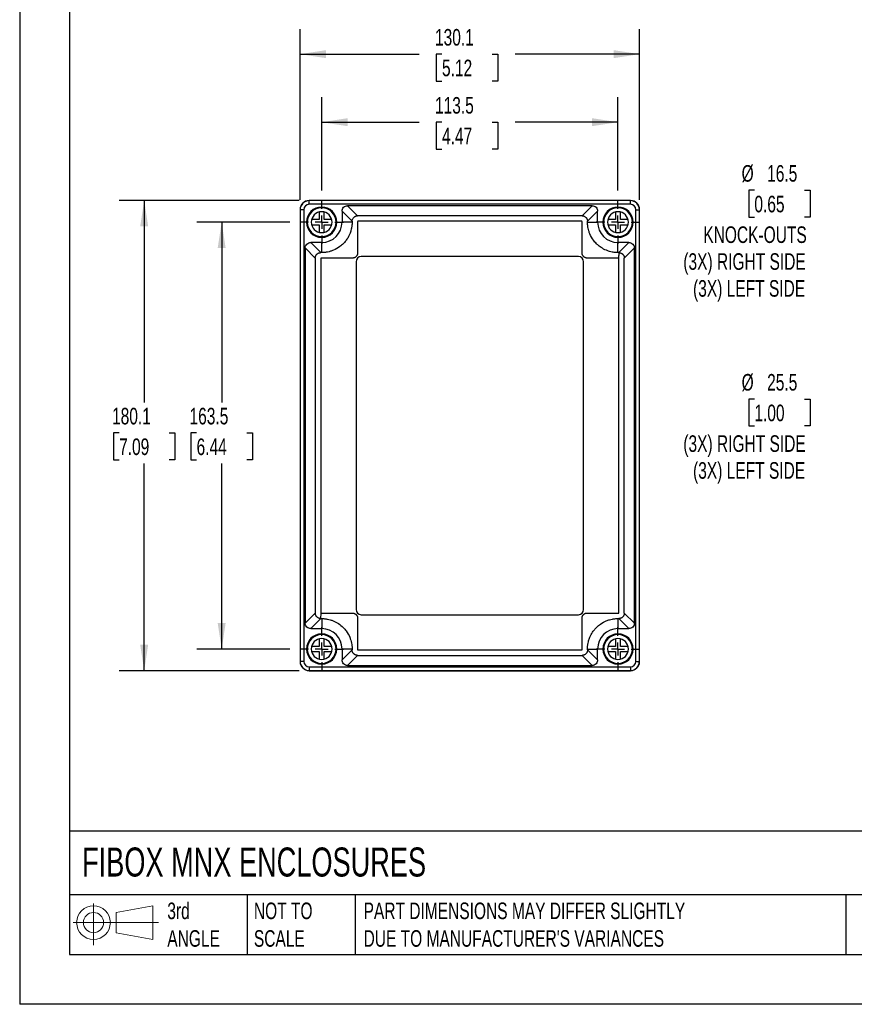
# Model space of a CAD drawing. Header units: millimetres. Extents: x 0 to 838, y 0 to 648.
# Tile 1 of 5: x 0 to 320, y 0 to 377. Entities that reach past the tile are written whole.
import ezdxf

# ---------------------------------------------------------------- set-up
doc = ezdxf.new("R2010")
doc.units = ezdxf.units.MM
doc.header["$LTSCALE"] = 3
doc.linetypes.add('CENTERX2', pattern=[20.32, 12.7, -2.54, 2.54, -2.54])
doc.layers.add('CENTER', color=40, linetype='CENTERX2')
doc.layers.add('DIMENSIONS', color=140, linetype='Continuous', lineweight=25)
doc.layers.add('TEXT', color=140, linetype='Continuous', lineweight=25)
doc.styles.add('SLDTEXTSTYLE0', font='TXT', dxfattribs={"width": 0.7})
doc.dimstyles.new('SLDDIMSTYLE0', dxfattribs={"dimtxt": 6.474023, "dimasz": 9.906, "dimexe": 0, "dimexo": 0.0625, "dimgap": 1.618506, "dimtad": 0, "dimtih": 1, "dimtoh": 1, "dimdec": 1, "dimrnd": 1e-09, "dimzin": 12, "dimdsep": 46, "dimtxsty": 'SLDTEXTSTYLE0', "dimsah": 1, "dimcen": 0.09, "dimadec": 0, "dimazin": 3, "dimtfac": 1, "dimtdec": 1, "dimtofl": 0, "dimtmove": 0, "dimatfit": 3, "dimfxl": 0, "dimfrac": 2, "dimtolj": 1, "dimtzin": 12, "dimarcsym": 0})
doc.dimstyles.new('SLDDIMSTYLE1', dxfattribs={"dimtxt": 6.474023, "dimasz": 9.906, "dimexe": 0, "dimexo": 0.0625, "dimgap": 1.618506, "dimtad": 0, "dimtih": 1, "dimtoh": 1, "dimdec": 1, "dimrnd": 1e-09, "dimzin": 12, "dimdsep": 46, "dimtxsty": 'SLDTEXTSTYLE0', "dimsah": 1, "dimcen": 0, "dimadec": 0, "dimazin": 3, "dimtfac": 1, "dimtdec": 1, "dimtofl": 0, "dimtmove": 0, "dimatfit": 3, "dimfxl": 0, "dimfrac": 2, "dimtolj": 1, "dimtzin": 12, "dimarcsym": 0})

# ---------------------------------------------------------------- blocks, each defined once
blk = doc.blocks.new('Block11')
at = {"color": 7, "linetype": 'Continuous', "lineweight": 18}
for p, q in [((7.77, 15.93), (7.77, 0)), ((16.44, 12.5), (30.53, 15.1)), ((30.53, 15.1), (30.53, 2.19)), ((16.44, 4.79), (16.44, 12.5)), ((0, 8.65), (32.62, 8.65)), ((16.44, 4.79), (30.53, 2.19))]:
    blk.add_line(p, q, dxfattribs=at)
for radius in [6.45, 3.86]:
    blk.add_circle((7.77, 8.65), radius, dxfattribs=at)
blk = doc.blocks.new('Block12')
at = {"color": 7, "linetype": 'Continuous'}
blk.add_blockref('Block11', (0, 0), dxfattribs=at)
blk = doc.blocks.new('_D')
at = {"layer": 'DIMENSIONS'}
for p, q in [((115.68, 311.76), (115.68, 347.44)), ((229.18, 311.76), (229.18, 347.44)), ((115.68, 337.91), (153, 337.91)), ((161.77, 337.91), (159.59, 337.91)), ((159.59, 337.91), (159.59, 327.62)), ((181.01, 337.91), (183.18, 337.91)), ((183.18, 337.91), (183.18, 327.62)), ((229.18, 337.91), (189.78, 337.91)), ((159.59, 327.62), (161.77, 327.62)), ((183.18, 327.62), (181.01, 327.62))]:
    blk.add_line(p, q, dxfattribs=at)
for points in [[(115.68, 337.91), (125.58, 336.39), (125.58, 339.44)], [(229.18, 337.91), (219.27, 339.44), (219.27, 336.39)]]:
    blk.add_solid(points, dxfattribs=at)
at = {"layer": 'DIMENSIONS', "char_height": 6.35, "attachment_point": 1, "style": 'SLDTEXTSTYLE0'}
for s, insert in [('113.5', (159.08, 347.55)), ('4.47', (161.77, 335.81))]:
    blk.add_mtext(s, dxfattribs=dict(at, insert=insert))
blk = doc.blocks.new('_D_1')
at = {"layer": 'DIMENSIONS'}
for p, q in [((107.38, 308.22), (107.38, 373.5)), ((237.48, 308.22), (237.48, 373.5)), ((107.38, 363.98), (153, 363.98)), ((161.77, 363.98), (159.59, 363.98)), ((159.59, 363.98), (159.59, 353.69)), ((181.01, 363.98), (183.18, 363.98)), ((183.18, 363.98), (183.18, 353.69)), ((237.48, 363.98), (189.78, 363.98)), ((159.59, 353.69), (161.77, 353.69)), ((183.18, 353.69), (181.01, 353.69))]:
    blk.add_line(p, q, dxfattribs=at)
for points in [[(107.38, 363.98), (117.28, 362.45), (117.28, 365.5)], [(237.48, 363.98), (227.57, 365.5), (227.57, 362.45)]]:
    blk.add_solid(points, dxfattribs=at)
at = {"layer": 'DIMENSIONS', "char_height": 6.35, "attachment_point": 1, "style": 'SLDTEXTSTYLE0'}
for s, insert in [('130.1', (159.08, 373.61)), ('5.12', (161.77, 361.87))]:
    blk.add_mtext(s, dxfattribs=dict(at, insert=insert))
blk = doc.blocks.new('_D_2')
at = {"layer": 'DIMENSIONS'}
for p, q in [((103.53, 299.61), (67.85, 299.61)), ((77.38, 299.61), (77.38, 230.6)), ((67.76, 218.87), (65.58, 218.87)), ((65.58, 218.87), (65.58, 208.58)), ((86.99, 218.87), (89.17, 218.87)), ((89.17, 218.87), (89.17, 208.58)), ((65.58, 208.58), (67.76, 208.58)), ((89.17, 208.58), (86.99, 208.58)), ((77.38, 136.11), (77.38, 207.13)), ((103.53, 136.11), (67.85, 136.11))]:
    blk.add_line(p, q, dxfattribs=at)
for points in [[(77.38, 299.61), (75.85, 289.71), (78.9, 289.71)], [(77.38, 136.11), (78.9, 146.02), (75.85, 146.02)]]:
    blk.add_solid(points, dxfattribs=at)
at = {"layer": 'DIMENSIONS', "char_height": 6.35, "attachment_point": 1, "style": 'SLDTEXTSTYLE0'}
for s, insert in [('163.5', (65.06, 228.5)), ('6.44', (67.76, 216.76))]:
    blk.add_mtext(s, dxfattribs=dict(at, insert=insert))
blk = doc.blocks.new('_D_3')
at = {"layer": 'DIMENSIONS'}
for p, q in [((107.07, 307.91), (38.17, 307.91)), ((47.7, 307.91), (47.7, 230.6)), ((38.08, 218.87), (35.9, 218.87)), ((35.9, 218.87), (35.9, 208.58)), ((57.31, 218.87), (59.49, 218.87)), ((59.49, 218.87), (59.49, 208.58)), ((35.9, 208.58), (38.08, 208.58)), ((59.49, 208.58), (57.31, 208.58)), ((47.7, 127.81), (47.7, 207.13)), ((107.07, 127.81), (38.17, 127.81))]:
    blk.add_line(p, q, dxfattribs=at)
for points in [[(47.7, 307.91), (46.17, 298.01), (49.22, 298.01)], [(47.7, 127.81), (49.22, 137.72), (46.17, 137.72)]]:
    blk.add_solid(points, dxfattribs=at)
at = {"layer": 'DIMENSIONS', "char_height": 6.35, "attachment_point": 1, "style": 'SLDTEXTSTYLE0'}
for s, insert in [('180.1', (35.38, 228.5)), ('7.09', (38.08, 216.76))]:
    blk.add_mtext(s, dxfattribs=dict(at, insert=insert))
blk = doc.blocks.new('SW_CENTERMARKSYMBOL_0')
at = {"layer": 'CENTER', "color": 0}
for p, q in [((0, 5.08), (0, 8.34)), ((-5.08, 0), (-8.34, 0)), ((0, 0), (-2.54, 0)), ((0, 0), (0, 2.54)), ((0, 0), (0, -2.54)), ((0, 0), (2.54, 0)), ((5.08, 0), (8.34, 0)), ((0, -5.08), (0, -8.34))]:
    blk.add_line(p, q, dxfattribs=at)
blk = doc.blocks.new('SW_CENTERMARKSYMBOL_1')
at = {"layer": 'CENTER', "color": 0}
for p, q in [((0, 5.08), (0, 8.34)), ((-5.08, 0), (-8.34, 0)), ((0, 0), (-2.54, 0)), ((0, 0), (0, 2.54)), ((0, 0), (0, -2.54)), ((0, 0), (2.54, 0)), ((5.08, 0), (8.34, 0)), ((0, -5.08), (0, -8.34))]:
    blk.add_line(p, q, dxfattribs=at)
blk = doc.blocks.new('SW_CENTERMARKSYMBOL_2')
at = {"layer": 'CENTER', "color": 0}
for p, q in [((0, 5.08), (0, 8.34)), ((-5.08, 0), (-8.34, 0)), ((0, 0), (-2.54, 0)), ((0, 0), (0, 2.54)), ((0, 0), (0, -2.54)), ((0, 0), (2.54, 0)), ((5.08, 0), (8.34, 0)), ((0, -5.08), (0, -8.34))]:
    blk.add_line(p, q, dxfattribs=at)
blk = doc.blocks.new('SW_CENTERMARKSYMBOL_3')
at = {"layer": 'CENTER', "color": 0}
for p, q in [((0, 5.08), (0, 8.34)), ((-5.08, 0), (-8.34, 0)), ((0, 0), (-2.54, 0)), ((0, 0), (0, 2.54)), ((0, 0), (0, -2.54)), ((0, 0), (2.54, 0)), ((5.08, 0), (8.34, 0)), ((0, -5.08), (0, -8.34))]:
    blk.add_line(p, q, dxfattribs=at)
blk = doc.blocks.new('_D_4')
at = {"layer": 'DIMENSIONS'}
for p, q in [((281.42, 311.84), (279.25, 311.84)), ((279.25, 311.84), (279.25, 301.55)), ((300.66, 311.84), (302.84, 311.84)), ((302.84, 311.84), (302.84, 301.55)), ((279.25, 301.55), (281.42, 301.55)), ((302.84, 301.55), (300.66, 301.55)), ((349.31, 292.15), (332.64, 292.15)), ((465.57, 261), (349.31, 292.15))]:
    blk.add_line(p, q, dxfattribs=at)
blk.add_solid([(465.57, 261), (456.4, 265.04), (455.61, 262.09)], dxfattribs=at)
at = {"layer": 'DIMENSIONS', "char_height": 6.35, "attachment_point": 1, "style": 'SLDTEXTSTYLE0'}
for s, insert in [('%%c', (276.54, 321.48)), ('16.5', (286.31, 321.48)), ('0.65', (281.42, 309.74)), ('KNOCK-OUTS', (261.86, 298)), ('(3X) RIGHT SIDE', (254.21, 287.71)), ('(3X) LEFT SIDE', (257.94, 277.42))]:
    blk.add_mtext(s, dxfattribs=dict(at, insert=insert))
blk = doc.blocks.new('_D_5')
at = {"layer": 'DIMENSIONS'}
for p, q in [((461.45, 254.82), (349.31, 217.28)), ((281.42, 231.82), (279.25, 231.82)), ((279.25, 231.82), (279.25, 221.54)), ((300.66, 231.82), (302.84, 231.82)), ((302.84, 231.82), (302.84, 221.54)), ((279.25, 221.54), (281.42, 221.54)), ((302.84, 221.54), (300.66, 221.54)), ((349.31, 217.28), (332.64, 217.28))]:
    blk.add_line(p, q, dxfattribs=at)
blk.add_solid([(461.45, 254.82), (451.58, 253.12), (452.54, 250.23)], dxfattribs=at)
at = {"layer": 'DIMENSIONS', "char_height": 6.35, "attachment_point": 1, "style": 'SLDTEXTSTYLE0'}
for s, insert in [('%%c', (276.54, 241.46)), ('25.5', (286.31, 241.46)), ('1.00', (281.42, 229.72)), ('(3X) RIGHT SIDE', (254.21, 217.98)), ('(3X) LEFT SIDE', (257.94, 207.69))]:
    blk.add_mtext(s, dxfattribs=dict(at, insert=insert))

msp = doc.modelspace()

# ---------------------------------------------------------------- linework, layer by layer
at = {"color": 7, "linetype": 'Continuous'}
for p in [(0.01, 647.71), (838.21, 0.01)]:
    msp.add_line(p, (0.01, 0.01), dxfattribs=at)
for p, q in [((233.98, 307.91), (110.88, 307.91)), ((110.93, 306.47), (110.93, 307.86)), ((233.93, 307.86), (110.93, 307.86)), ((233.93, 306.47), (110.93, 306.47)), ((125.57, 305.91), (129.44, 302.05)), ((219.28, 305.91), (125.57, 305.91)), ((215.42, 302.05), (219.28, 305.91)), ((233.93, 306.47), (233.93, 307.86)), ((107.38, 304.41), (107.38, 131.31)), ((108.82, 304.36), (107.43, 304.36)), ((107.43, 304.36), (107.43, 131.36)), ((108.82, 304.36), (108.82, 131.36)), ((114.68, 303.49), (114.68, 300.61)), ((116.68, 300.61), (116.68, 303.49)), ((127.34, 299.95), (123.48, 303.82)), ((123.48, 303.82), (123.48, 299.61)), ((221.38, 303.82), (217.51, 299.95)), ((221.38, 299.61), (221.38, 303.82)), ((228.18, 303.49), (228.18, 300.61)), ((230.18, 300.61), (230.18, 303.49)), ((236.03, 304.36), (237.43, 304.36)), ((236.03, 131.36), (236.03, 304.36)), ((237.43, 131.36), (237.43, 304.36)), ((237.48, 131.31), (237.48, 304.41)), ((114.68, 300.61), (111.8, 300.61)), ((111.8, 298.61), (114.68, 298.61)), ((114.68, 298.61), (114.68, 295.74)), ((119.55, 300.61), (116.68, 300.61)), ((116.68, 298.61), (119.55, 298.61)), ((116.68, 295.74), (116.68, 298.61)), ((127.34, 299.61), (123.48, 299.61)), ((127.34, 299.95), (127.34, 299.61)), ((215.31, 299.95), (129.54, 299.95)), ((215.41, 287.85), (215.41, 299.85)), ((217.51, 299.61), (217.51, 299.95)), ((217.51, 299.61), (221.38, 299.61)), ((228.18, 300.61), (225.3, 300.61)), ((225.3, 298.61), (228.18, 298.61)), ((228.18, 298.61), (228.18, 295.74)), ((233.05, 300.61), (230.18, 300.61)), ((230.18, 298.61), (233.05, 298.61)), ((230.18, 295.74), (230.18, 298.61)), ((111.47, 291.81), (115.34, 287.95)), ((115.68, 291.81), (111.47, 291.81)), ((115.68, 287.95), (115.68, 291.81)), ((229.18, 287.95), (229.18, 291.81)), ((233.38, 291.81), (229.18, 291.81)), ((229.52, 287.95), (233.38, 291.81)), ((113.24, 285.85), (109.38, 289.72)), ((109.38, 289.72), (109.38, 146.01)), ((115.68, 287.95), (115.34, 287.95)), ((229.52, 287.95), (229.18, 287.95)), ((235.48, 289.72), (231.61, 285.85)), ((235.48, 146.01), (235.48, 289.72)), ((113.24, 285.85), (113.24, 149.87)), ((115.34, 285.75), (115.34, 149.98)), ((127.44, 285.85), (115.44, 285.84)), ((128.83, 284.46), (128.83, 151.26)), ((214.03, 286.46), (130.83, 286.46)), ((216.03, 151.26), (216.03, 284.46)), ((229.39, 285.85), (217.41, 285.85)), ((229.51, 149.98), (229.51, 285.75)), ((231.61, 149.87), (231.61, 285.85)), ((109.38, 146.01), (113.24, 149.87)), ((115.34, 147.78), (111.47, 143.91)), ((115.33, 147.78), (115.44, 149.88)), ((115.34, 147.78), (115.68, 147.78)), ((115.44, 149.88), (127.44, 149.88)), ((115.68, 147.78), (115.68, 143.91)), ((129.44, 147.88), (129.44, 135.88)), ((130.83, 149.26), (214.03, 149.26)), ((215.41, 135.88), (215.41, 147.88)), ((229.18, 147.78), (229.52, 147.78)), ((229.18, 147.78), (229.18, 143.91)), ((233.38, 143.91), (229.52, 147.78)), ((231.61, 149.87), (235.48, 146.01)), ((111.47, 143.91), (115.68, 143.91)), ((229.18, 143.91), (233.38, 143.91)), ((114.68, 139.99), (114.68, 137.11)), ((116.68, 137.11), (116.68, 139.99)), ((228.18, 139.99), (228.18, 137.11)), ((230.18, 137.11), (230.18, 139.99)), ((114.68, 137.11), (111.8, 137.11)), ((119.55, 137.11), (116.68, 137.11)), ((123.48, 136.11), (123.48, 131.91)), ((127.34, 136.11), (123.48, 136.11)), ((127.34, 136.11), (127.34, 135.77)), ((129.54, 135.78), (215.31, 135.78)), ((217.51, 135.77), (217.51, 136.11)), ((217.51, 136.11), (221.38, 136.11)), ((221.38, 131.91), (221.38, 136.11)), ((228.18, 137.11), (225.3, 137.11)), ((233.05, 137.11), (230.18, 137.11)), ((111.8, 135.11), (114.68, 135.11)), ((114.68, 135.11), (114.68, 132.24)), ((116.68, 135.11), (119.55, 135.11)), ((116.68, 132.24), (116.68, 135.11)), ((123.48, 131.91), (127.34, 135.77)), ((129.44, 133.68), (125.57, 129.81)), ((219.28, 129.81), (215.42, 133.68)), ((217.51, 135.77), (221.38, 131.91)), ((225.3, 135.11), (228.18, 135.11)), ((228.18, 135.11), (228.18, 132.24)), ((230.18, 135.11), (233.05, 135.11)), ((230.18, 132.24), (230.18, 135.11)), ((108.82, 131.36), (107.43, 131.36)), ((110.93, 129.26), (233.93, 129.26)), ((110.93, 129.26), (110.93, 127.86)), ((125.57, 129.81), (219.28, 129.81)), ((233.93, 129.26), (233.93, 127.86)), ((236.03, 131.36), (237.43, 131.36)), ((110.88, 127.81), (233.98, 127.81)), ((110.93, 127.86), (233.93, 127.86))]:
    msp.add_line(p, q)
at = {"flags": 128}
for points in [[(129.44, 299.85), (129.44, 293.13), (129.44, 287.85)], [(217.41, 149.88), (224.13, 149.88), (229.41, 149.88)]]:
    msp.add_lwpolyline(points, dxfattribs=at)
for centre, radius, start, end in [((110.88, 304.41), 3.5, 90, 180), ((110.93, 304.36), 3.5, 90, 180), ((110.93, 304.36), 2.11, 90, 180), ((233.93, 304.36), 3.5, 0, 90), ((233.93, 304.36), 2.11, 0, 90), ((233.98, 304.41), 3.5, 0, 90), ((115.68, 299.61), 5.8, 90, 270), ((115.68, 299.61), 5.5, 90, 270), ((115.68, 299.61), 4, 90, 270), ((115.68, 299.61), 5.8, 270, 90), ((115.68, 299.61), 5.5, 270, 90), ((115.68, 299.61), 4, 270, 90), ((229.18, 299.61), 5.8, 90, 270), ((229.18, 299.61), 5.5, 90, 270), ((229.18, 299.61), 4, 90, 270), ((229.18, 299.61), 5.8, 270, 90), ((229.18, 299.61), 5.5, 270, 90), ((229.18, 299.61), 4, 270, 90), ((115.68, 299.61), 7.8, 270, 0), ((229.18, 299.61), 7.8, 180, 270), ((130.83, 284.46), 2, 90, 180), ((214.03, 284.46), 2, 0, 90), ((130.83, 151.26), 2, 180, 270), ((214.03, 151.26), 2, 270, 0), ((115.68, 136.11), 7.8, 0, 90), ((229.18, 136.11), 7.8, 90, 180), ((115.68, 136.11), 5.8, 90, 270), ((115.68, 136.11), 5.5, 90, 270), ((115.68, 136.11), 4, 90, 270), ((115.68, 136.11), 5.8, 270, 90), ((115.68, 136.11), 5.5, 270, 90), ((115.68, 136.11), 4, 270, 90), ((229.18, 136.11), 5.8, 90, 270), ((229.18, 136.11), 5.5, 90, 270), ((229.18, 136.11), 4, 90, 270), ((229.18, 136.11), 5.8, 270, 90), ((229.18, 136.11), 5.5, 270, 90), ((229.18, 136.11), 4, 270, 90), ((110.88, 131.31), 3.5, 180, 270), ((110.93, 131.36), 3.5, 180, 270), ((110.93, 131.36), 2.11, 180, 270), ((233.93, 131.36), 2.11, 270, 0), ((233.93, 131.36), 3.5, 270, 0), ((233.98, 131.31), 3.5, 270, 0)]:
    msp.add_arc(centre, radius, start, end)
for points, knots in [([(123.48, 303.82), (123.48, 304.06), (123.52, 304.33), (123.72, 304.85), (123.88, 305.1), (124.29, 305.5), (124.54, 305.66), (125.06, 305.87), (125.33, 305.91), (125.57, 305.91)], [0, 0, 0, 0, 0.25, 0.25, 0.5, 0.5, 0.75, 0.75, 1, 1, 1, 1]), ([(219.28, 305.91), (219.53, 305.91), (219.79, 305.87), (220.31, 305.66), (220.56, 305.5), (220.97, 305.1), (221.13, 304.85), (221.33, 304.33), (221.38, 304.06), (221.38, 303.82)], [0, 0, 0, 0, 0.25, 0.25, 0.5, 0.5, 0.75, 0.75, 1, 1, 1, 1]), ([(127.34, 299.95), (127.34, 300.01), (127.34, 300.1), (127.36, 300.27), (127.4, 300.49), (127.5, 300.8), (127.68, 301.13), (127.93, 301.43), (128.2, 301.66), (128.45, 301.82), (128.71, 301.93), (128.96, 302), (129.2, 302.05), (129.37, 302.05), (129.44, 302.05)], [0, 0, 0, 0, 0.046815, 0.083943, 0.160087, 0.250056, 0.378733, 0.499639, 0.599039, 0.699908, 0.774299, 0.849952, 0.939396, 1, 1, 1, 1]), ([(215.42, 302.05), (215.39, 302.05), (215.36, 302.05), (215.33, 302.05), (215.32, 302.05), (215.32, 302.05), (215.27, 302.05), (215.21, 302.05), (215.06, 302.05), (214.97, 302.05), (214.72, 302.05), (214.58, 302.05), (214.33, 302.05), (214.22, 302.05), (213.9, 302.05), (213.72, 302.05), (213.39, 302.05), (213.24, 302.05), (212.81, 302.05), (212.56, 302.05), (212.1, 302.05), (211.89, 302.05), (211.29, 302.05), (210.94, 302.05), (210.29, 302.05), (209.99, 302.05), (209.14, 302.05), (208.63, 302.05), (207.7, 302.05), (207.27, 302.05), (206.05, 302.05), (205.32, 302.05), (203.96, 302.05), (203.33, 302.05), (201.54, 302.05), (200.47, 302.05), (198.47, 302.05), (197.53, 302.05), (195.74, 302.05), (194.89, 302.05), (193.25, 302.05), (192.46, 302.05), (190.15, 302.05), (188.7, 302.05), (185.91, 302.05), (184.56, 302.05), (181.93, 302.05), (180.64, 302.05), (176.84, 302.05), (174.39, 302.05), (169.47, 302.05), (167.01, 302.05), (163.22, 302.05), (161.93, 302.05), (159.3, 302.05), (157.96, 302.05), (155.16, 302.05), (153.72, 302.05), (151.42, 302.05), (150.63, 302.05), (149, 302.05), (148.15, 302.05), (146.37, 302.05), (145.44, 302.05), (143.94, 302.05), (143.43, 302.05), (142.35, 302.05), (141.8, 302.05), (140.61, 302.05), (139.99, 302.05), (138.66, 302.05), (137.94, 302.05), (136.75, 302.05), (136.33, 302.05), (135.42, 302.05), (134.94, 302.05), (134.13, 302.05), (133.84, 302.05), (133.23, 302.05), (132.91, 302.05), (132.18, 302.05), (131.78, 302.05), (131.07, 302.05), (130.81, 302.05), (130.36, 302.05), (130.2, 302.05), (129.94, 302.05), (129.84, 302.05), (129.69, 302.05), (129.64, 302.05), (129.56, 302.05), (129.53, 302.05), (129.48, 302.05), (129.44, 302.05), (129.44, 302.05)], [0, 0, 0, 0, 0.000488, 0.000549, 0.000549, 0.00061, 0.00061, 0.000732, 0.000732, 0.000977, 0.000977, 0.001465, 0.001465, 0.001953, 0.001953, 0.00293, 0.00293, 0.003906, 0.003906, 0.005859, 0.005859, 0.007813, 0.007813, 0.011719, 0.011719, 0.015625, 0.015625, 0.023438, 0.023438, 0.03125, 0.03125, 0.046875, 0.046875, 0.0625, 0.0625, 0.09375, 0.09375, 0.125, 0.125, 0.15625, 0.15625, 0.1875, 0.1875, 0.25, 0.25, 0.3125, 0.3125, 0.375, 0.375, 0.5, 0.5, 0.625, 0.625, 0.6875, 0.6875, 0.75, 0.75, 0.8125, 0.8125, 0.84375, 0.84375, 0.875, 0.875, 0.90625, 0.90625, 0.921875, 0.921875, 0.9375, 0.9375, 0.953125, 0.953125, 0.96875, 0.96875, 0.976562, 0.976562, 0.984375, 0.984375, 0.988281, 0.988281, 0.992188, 0.992188, 0.996094, 0.996094, 0.998047, 0.998047, 0.999023, 0.999023, 0.999512, 0.999512, 0.999756, 0.999756, 0.999878, 0.999878, 1, 1, 1, 1]), ([(215.42, 302.05), (215.46, 302.05), (215.55, 302.05), (215.73, 302.03), (215.96, 301.99), (216.26, 301.89), (216.59, 301.71), (216.87, 301.48), (217.08, 301.25), (217.23, 301.03), (217.35, 300.78), (217.44, 300.52), (217.5, 300.24), (217.51, 300.05), (217.51, 299.95)], [0, 0, 0, 0, 0.035908, 0.089499, 0.160771, 0.249715, 0.378329, 0.499272, 0.577988, 0.65859, 0.741087, 0.825483, 0.911786, 1, 1, 1, 1]), ([(127.34, 299.61), (127.34, 299.52), (127.33, 299.14), (127.3, 298.56), (127.21, 297.89), (127.1, 297.22), (126.88, 296.3), (126.37, 294.82), (125.53, 293.27), (124.59, 292.06), (123.71, 291.13), (122.38, 289.98), (120.7, 289.02), (119.07, 288.44), (118.19, 288.22), (117.55, 288.1), (117.14, 288.04), (116.74, 288), (116.36, 287.97), (116, 287.95), (115.78, 287.95), (115.68, 287.95)], [0, 0, 0, 0, 0.015367, 0.062812, 0.095387, 0.125575, 0.173509, 0.251112, 0.380732, 0.46084, 0.500895, 0.59004, 0.749309, 0.813345, 0.874362, 0.897506, 0.919955, 0.94176, 0.962965, 0.983613, 1, 1, 1, 1]), ([(129.54, 299.95), (129.53, 299.95), (129.51, 299.95), (129.49, 299.94), (129.47, 299.92), (129.45, 299.89), (129.44, 299.86), (129.44, 299.85)], [0, 0, 0, 0, 0.169624, 0.331911, 0.498309, 0.744142, 1, 1, 1, 1]), ([(215.41, 299.85), (215.41, 299.86), (215.41, 299.88), (215.4, 299.9), (215.38, 299.92), (215.35, 299.94), (215.32, 299.95), (215.31, 299.95)], [0, 0, 0, 0, 0.169578, 0.331589, 0.497958, 0.743581, 1, 1, 1, 1]), ([(229.18, 287.95), (229.09, 287.95), (228.88, 287.95), (228.49, 287.97), (227.98, 288.01), (227.43, 288.08), (226.72, 288.2), (225.83, 288.42), (224.39, 288.93), (223.06, 289.64), (221.83, 290.53), (220.82, 291.43), (219.53, 292.92), (218.57, 294.62), (217.99, 296.23), (217.77, 297.13), (217.65, 297.82), (217.57, 298.39), (217.53, 298.97), (217.51, 299.39), (217.51, 299.59), (217.51, 299.61)], [0, 0, 0, 0, 0.014204, 0.034975, 0.062557, 0.099161, 0.124677, 0.18093, 0.249658, 0.37385, 0.42672, 0.49891, 0.594571, 0.748563, 0.81551, 0.874288, 0.900186, 0.931204, 0.96734, 0.99662, 1, 1, 1, 1]), ([(109.38, 289.72), (109.38, 289.96), (109.42, 290.23), (109.62, 290.75), (109.78, 291), (110.19, 291.4), (110.44, 291.56), (110.96, 291.77), (111.23, 291.81), (111.47, 291.81)], [0, 0, 0, 0, 0.25, 0.25, 0.5, 0.5, 0.75, 0.75, 1, 1, 1, 1]), ([(233.38, 291.81), (233.63, 291.81), (233.89, 291.77), (234.41, 291.56), (234.66, 291.4), (235.07, 291), (235.23, 290.75), (235.43, 290.23), (235.48, 289.96), (235.48, 289.72)], [0, 0, 0, 0, 0.25, 0.25, 0.5, 0.5, 0.75, 0.75, 1, 1, 1, 1]), ([(113.24, 285.85), (113.24, 285.9), (113.24, 286), (113.26, 286.14), (113.28, 286.28), (113.31, 286.42), (113.36, 286.55), (113.41, 286.68), (113.46, 286.81), (113.53, 286.93), (113.6, 287.04), (113.68, 287.14), (113.76, 287.25), (113.88, 287.37), (114.05, 287.52), (114.27, 287.67), (114.51, 287.79), (114.77, 287.88), (115.05, 287.94), (115.24, 287.95), (115.34, 287.95)], [0, 0, 0, 0, 0.044292, 0.088113, 0.131462, 0.174341, 0.216749, 0.258689, 0.30016, 0.341164, 0.381702, 0.421773, 0.46138, 0.500522, 0.579884, 0.66079, 0.74325, 0.827267, 0.912849, 1, 1, 1, 1]), ([(129.44, 287.85), (129.44, 287.8), (129.44, 287.7), (129.43, 287.55), (129.4, 287.41), (129.37, 287.28), (129.32, 287.14), (129.27, 287.01), (129.21, 286.89), (129.13, 286.77), (129.05, 286.65), (128.96, 286.54), (128.82, 286.39), (128.62, 286.22), (128.36, 286.05), (128.07, 285.93), (127.76, 285.86), (127.55, 285.85), (127.44, 285.85)], [0, 0, 0, 0, 0.047257, 0.093452, 0.138804, 0.183545, 0.227916, 0.272166, 0.316544, 0.361298, 0.406668, 0.452888, 0.500176, 0.602601, 0.701209, 0.798559, 0.897307, 1, 1, 1, 1]), ([(217.41, 285.85), (217.36, 285.85), (217.26, 285.85), (217.12, 285.86), (216.97, 285.89), (216.84, 285.92), (216.71, 285.97), (216.58, 286.02), (216.45, 286.08), (216.33, 286.16), (216.21, 286.24), (216.1, 286.33), (215.95, 286.47), (215.78, 286.67), (215.61, 286.93), (215.49, 287.22), (215.42, 287.53), (215.41, 287.74), (215.41, 287.85)], [0, 0, 0, 0, 0.047257, 0.093452, 0.138804, 0.183545, 0.227916, 0.272166, 0.316544, 0.361298, 0.406669, 0.452888, 0.500176, 0.602602, 0.70121, 0.79856, 0.897307, 1, 1, 1, 1]), ([(229.52, 287.95), (229.49, 287.5), (229.45, 286.8), (229.41, 286.1), (229.39, 285.85)], [0, 0, 0, 0, 0.638698, 1, 1, 1, 1]), ([(229.52, 287.95), (229.57, 287.95), (229.66, 287.95), (229.8, 287.93), (229.93, 287.91), (230.06, 287.88), (230.19, 287.84), (230.31, 287.8), (230.43, 287.75), (230.54, 287.69), (230.64, 287.63), (230.74, 287.56), (230.83, 287.49), (230.92, 287.41), (231.04, 287.3), (231.18, 287.14), (231.33, 286.92), (231.45, 286.67), (231.54, 286.41), (231.6, 286.14), (231.61, 285.95), (231.61, 285.85)], [0, 0, 0, 0, 0.042881, 0.085031, 0.12645, 0.167138, 0.207097, 0.246326, 0.284826, 0.322598, 0.359642, 0.395958, 0.431549, 0.466413, 0.500552, 0.58057, 0.661869, 0.744456, 0.828336, 0.913515, 1, 1, 1, 1]), ([(115.44, 285.84), (115.43, 285.84), (115.41, 285.84), (115.39, 285.83), (115.37, 285.82), (115.35, 285.79), (115.34, 285.76), (115.34, 285.75)], [0, 0, 0, 0, 0.169819, 0.331643, 0.497895, 0.743185, 1, 1, 1, 1]), ([(229.51, 285.75), (229.51, 285.76), (229.51, 285.78), (229.5, 285.8), (229.47, 285.82), (229.44, 285.84), (229.41, 285.85), (229.39, 285.85)], [0, 0, 0, 0, 0.155534, 0.302639, 0.453906, 0.705676, 1, 1, 1, 1]), ([(115.33, 147.78), (115.28, 147.78), (115.18, 147.78), (115.04, 147.8), (114.9, 147.82), (114.76, 147.86), (114.62, 147.9), (114.5, 147.95), (114.37, 148.01), (114.26, 148.07), (114.15, 148.14), (114.04, 148.22), (113.94, 148.3), (113.82, 148.42), (113.67, 148.59), (113.52, 148.81), (113.4, 149.05), (113.31, 149.31), (113.25, 149.59), (113.24, 149.78), (113.24, 149.87)], [0, 0, 0, 0, 0.045171, 0.089697, 0.13358, 0.176818, 0.219414, 0.261369, 0.302681, 0.343353, 0.383386, 0.422779, 0.461535, 0.499653, 0.579919, 0.661427, 0.744182, 0.828193, 0.913463, 1, 1, 1, 1]), ([(115.34, 149.98), (115.34, 149.97), (115.34, 149.95), (115.35, 149.93), (115.37, 149.91), (115.4, 149.89), (115.43, 149.88), (115.44, 149.88)], [0, 0, 0, 0, 0.169417, 0.331452, 0.49761, 0.74351, 1, 1, 1, 1]), ([(115.68, 147.78), (115.76, 147.78), (115.97, 147.77), (116.35, 147.76), (116.86, 147.72), (117.41, 147.65), (118.13, 147.52), (119.04, 147.3), (120.48, 146.79), (122.19, 145.88), (123.83, 144.53), (125.33, 142.79), (126.27, 141.12), (126.85, 139.52), (127.13, 138.4), (127.26, 137.53), (127.31, 136.96), (127.33, 136.67), (127.34, 136.4), (127.34, 136.21), (127.34, 136.11)], [0, 0, 0, 0, 0.013627, 0.034407, 0.062689, 0.09691, 0.12494, 0.183882, 0.250188, 0.374641, 0.499814, 0.595309, 0.749259, 0.811542, 0.874355, 0.937128, 0.956038, 0.968516, 0.984242, 1, 1, 1, 1]), ([(127.44, 149.88), (127.49, 149.88), (127.59, 149.88), (127.74, 149.86), (127.88, 149.84), (128.01, 149.81), (128.15, 149.76), (128.27, 149.71), (128.4, 149.65), (128.52, 149.57), (128.64, 149.49), (128.75, 149.4), (128.9, 149.26), (129.07, 149.06), (129.24, 148.79), (129.36, 148.51), (129.43, 148.2), (129.44, 147.99), (129.44, 147.88)], [0, 0, 0, 0, 0.047262, 0.093462, 0.138818, 0.183564, 0.22794, 0.272194, 0.316577, 0.361335, 0.406711, 0.452936, 0.500229, 0.602798, 0.70145, 0.798762, 0.89742, 1, 1, 1, 1]), ([(215.41, 147.88), (215.41, 147.93), (215.41, 148.03), (215.43, 148.17), (215.45, 148.31), (215.48, 148.45), (215.53, 148.58), (215.58, 148.71), (215.64, 148.84), (215.72, 148.96), (215.8, 149.08), (215.89, 149.19), (216.03, 149.34), (216.23, 149.51), (216.5, 149.68), (216.78, 149.8), (217.09, 149.87), (217.3, 149.88), (217.41, 149.88)], [0, 0, 0, 0, 0.0472574, 0.0934522, 0.138804, 0.1835449, 0.2279164, 0.2721663, 0.3165442, 0.3612978, 0.4066685, 0.452888, 0.5001755, 0.6026009, 0.7012091, 0.7985589, 0.8973065, 1, 1, 1, 1]), ([(217.51, 136.11), (217.51, 136.19), (217.51, 136.41), (217.53, 136.8), (217.57, 137.32), (217.64, 137.86), (217.76, 138.52), (217.97, 139.43), (218.47, 140.86), (219.29, 142.39), (220.21, 143.61), (221.21, 144.67), (222.6, 145.83), (224.32, 146.78), (225.83, 147.31), (226.7, 147.52), (227.41, 147.65), (228, 147.72), (228.63, 147.77), (229.01, 147.77), (229.18, 147.78)], [0, 0, 0, 0, 0.011812, 0.037249, 0.062848, 0.098019, 0.125658, 0.173057, 0.251173, 0.374077, 0.454776, 0.500938, 0.612713, 0.750198, 0.820546, 0.874783, 0.896858, 0.937362, 0.973677, 1, 1, 1, 1]), ([(229.41, 149.88), (229.42, 149.88), (229.44, 149.88), (229.46, 149.89), (229.48, 149.91), (229.5, 149.94), (229.51, 149.97), (229.51, 149.98)], [0, 0, 0, 0, 0.169641, 0.331951, 0.498374, 0.7442, 1, 1, 1, 1]), ([(231.61, 149.87), (231.61, 149.82), (231.61, 149.73), (231.59, 149.58), (231.57, 149.44), (231.54, 149.3), (231.49, 149.17), (231.44, 149.04), (231.38, 148.92), (231.32, 148.8), (231.25, 148.69), (231.17, 148.58), (231.09, 148.48), (230.95, 148.34), (230.75, 148.17), (230.5, 148.01), (230.25, 147.9), (230, 147.83), (229.75, 147.78), (229.59, 147.78), (229.52, 147.78)], [0, 0, 0, 0, 0.044506, 0.088509, 0.13201, 0.175009, 0.217508, 0.259506, 0.301005, 0.342006, 0.382509, 0.422516, 0.462026, 0.501042, 0.599253, 0.700758, 0.769154, 0.850591, 0.933679, 1, 1, 1, 1]), ([(111.47, 143.91), (111.23, 143.91), (110.96, 143.96), (110.44, 144.16), (110.19, 144.32), (109.78, 144.73), (109.62, 144.98), (109.42, 145.5), (109.38, 145.76), (109.38, 146.01)], [0, 0, 0, 0, 0.25, 0.25, 0.5, 0.5, 0.75, 0.75, 1, 1, 1, 1]), ([(235.48, 146.01), (235.48, 145.76), (235.43, 145.5), (235.23, 144.98), (235.07, 144.73), (234.66, 144.32), (234.41, 144.16), (233.89, 143.96), (233.63, 143.91), (233.38, 143.91)], [0, 0, 0, 0, 0.25, 0.25, 0.5, 0.5, 0.75, 0.75, 1, 1, 1, 1]), ([(129.44, 135.88), (129.44, 135.87), (129.44, 135.85), (129.45, 135.83), (129.47, 135.81), (129.5, 135.79), (129.53, 135.78), (129.54, 135.78)], [0, 0, 0, 0, 0.169429, 0.33145, 0.497664, 0.743506, 1, 1, 1, 1]), ([(215.31, 135.78), (215.32, 135.78), (215.34, 135.78), (215.36, 135.79), (215.38, 135.81), (215.4, 135.84), (215.41, 135.87), (215.41, 135.88)], [0, 0, 0, 0, 0.169717, 0.332018, 0.498398, 0.74418, 1, 1, 1, 1]), ([(129.44, 133.68), (129.39, 133.68), (129.29, 133.68), (129.14, 133.7), (129, 133.72), (128.86, 133.76), (128.71, 133.8), (128.58, 133.86), (128.44, 133.92), (128.32, 134), (128.19, 134.08), (128.08, 134.17), (127.97, 134.27), (127.86, 134.38), (127.77, 134.5), (127.68, 134.62), (127.6, 134.75), (127.53, 134.89), (127.47, 135.03), (127.42, 135.17), (127.39, 135.32), (127.36, 135.47), (127.34, 135.62), (127.34, 135.72), (127.34, 135.77)], [0, 0, 0, 0, 0.04439, 0.088875, 0.133454, 0.17813, 0.222903, 0.267774, 0.312745, 0.357817, 0.40299, 0.448267, 0.493647, 0.539133, 0.584724, 0.630423, 0.67623, 0.722147, 0.768174, 0.814312, 0.860563, 0.906927, 0.953406, 1, 1, 1, 1]), ([(129.44, 133.68), (130.33, 133.68), (131.23, 133.68), (133.02, 133.68), (135.7, 133.68), (141.97, 133.68), (154.51, 133.68), (172.43, 133.68), (190.34, 133.68), (202.88, 133.68), (209.15, 133.68), (212.28, 133.68), (213.85, 133.68), (214.52, 133.68), (214.97, 133.68), (215.19, 133.68), (215.42, 133.68)], [0, 0, 0, 0, 0.03125, 0.03125, 0.0625, 0.125, 0.25, 0.5, 0.75, 0.875, 0.9375, 0.96875, 0.984375, 0.992188, 0.992188, 1, 1, 1, 1]), ([(217.51, 135.77), (217.51, 135.72), (217.51, 135.62), (217.49, 135.47), (217.47, 135.33), (217.43, 135.18), (217.38, 135.05), (217.33, 134.91), (217.27, 134.78), (217.19, 134.66), (217.05, 134.44), (216.79, 134.16), (216.45, 133.93), (216.14, 133.8), (215.89, 133.72), (215.64, 133.68), (215.47, 133.68), (215.42, 133.68)], [0, 0, 0, 0, 0.045773, 0.091249, 0.136428, 0.181311, 0.225899, 0.270193, 0.314194, 0.357902, 0.401319, 0.548385, 0.700384, 0.773814, 0.850484, 0.946248, 1, 1, 1, 1]), ([(125.57, 129.81), (125.33, 129.81), (125.06, 129.86), (124.54, 130.06), (124.29, 130.22), (123.88, 130.63), (123.72, 130.88), (123.52, 131.4), (123.48, 131.66), (123.48, 131.91)], [0, 0, 0, 0, 0.25, 0.25, 0.5, 0.5, 0.75, 0.75, 1, 1, 1, 1]), ([(221.38, 131.91), (221.38, 131.66), (221.33, 131.4), (221.13, 130.88), (220.97, 130.63), (220.56, 130.22), (220.31, 130.06), (219.79, 129.86), (219.53, 129.81), (219.28, 129.81)], [0, 0, 0, 0, 0.25, 0.25, 0.5, 0.5, 0.75, 0.75, 1, 1, 1, 1])]:
    msp.add_open_spline(points, degree=3, knots=knots)
for points in [[(229.52, 287.95), (229.52, 287.95), (229.52, 287.95), (229.52, 287.95)], [(115.34, 147.78), (115.33, 147.78), (115.33, 147.78), (115.33, 147.78)]]:
    msp.add_open_spline(points, degree=3)
at = {"layer": 'TEXT'}
for p, q in [((19.05, 628.65), (19.05, 19.05)), ((819.15, 66.38), (19.05, 66.38)), ((819.15, 41.91), (19.05, 41.91)), ((87.13, 41.91), (87.13, 19.05)), ((128.51, 41.91), (128.51, 19.05)), ((316.45, 41.91), (316.45, 19.05)), ((19.05, 19.05), (819.15, 19.05))]:
    msp.add_line(p, q, dxfattribs=at)

# ---------------------------------------------------------------- block references
at = {"layer": 'CENTER'}
for name, p in [('SW_CENTERMARKSYMBOL_0', (115.68, 299.61)), ('SW_CENTERMARKSYMBOL_1', (229.18, 299.61)), ('SW_CENTERMARKSYMBOL_2', (115.68, 136.11)), ('SW_CENTERMARKSYMBOL_3', (229.18, 136.11))]:
    msp.add_blockref(name, p, dxfattribs=at)
at = {"layer": 'TEXT'}
msp.add_blockref('Block12', (20.51, 22.66), dxfattribs=at)

# ---------------------------------------------------------------- texts
at = {"layer": 'TEXT', "attachment_point": 1, "style": 'SLDTEXTSTYLE0'}
for s, insert, char_height in [('FIBOX MNX ENCLOSURES', (23.9, 60.07), 11.1125), ('3rd^JANGLE', (56.55, 38.99), 6.35), ('NOT TO^JSCALE', (89.72, 38.99), 6.35), ("PART DIMENSIONS MAY DIFFER SLIGHTLY ^JDUE TO MANUFACTURER'S VARIANCES", (131.74, 38.99), 6.35)]:
    msp.add_mtext(s, dxfattribs=dict(at, insert=insert, char_height=char_height))

# ---------------------------------------------------------------- dimensions: what is measured, and where the dimension line sits
at = {"layer": 'DIMENSIONS'}
for base, p1, p2, picture, middle in [((237.48, 363.98), (107.38, 304.41), (237.48, 304.41), '_D_1', (171.39, 363.98)), ((229.18, 337.91), (115.68, 307.95), (229.18, 307.95), '_D', (171.39, 337.91))]:
    dim = msp.add_linear_dim(base=base, p1=p1, p2=p2, dimstyle='SLDDIMSTYLE0', dxfattribs=at)
    dim.commit()
    dim.dimension.update_dxf_attribs({"geometry": picture, "text_midpoint": middle, "dimtype": 160})
for p1, p2, text, picture, middle in [((481.51, 256.73), (465.57, 261), '<>\\PKNOCK-OUTS\\P(3X) RIGHT SIDE\\P(3X) LEFT SIDE\\P', '_D_4', (291.04, 295.5)), ((485.63, 262.91), (461.45, 254.82), '<>\\P(3X) RIGHT SIDE\\P(3X) LEFT SIDE', '_D_5', (291.04, 220.62))]:
    dim = msp.add_diameter_dim_2p(p1=p1, p2=p2, text=text, dimstyle='SLDDIMSTYLE1', dxfattribs=at)
    dim.commit()
    dim.dimension.update_dxf_attribs({"geometry": picture, "text_midpoint": middle, "dimtype": 163})
for base, p1, p2, picture, middle in [((47.7, 127.81), (110.88, 307.91), (110.88, 127.81), '_D_3', (47.7, 218.87)), ((77.38, 136.11), (107.34, 299.61), (107.34, 136.11), '_D_2', (77.38, 218.87))]:
    dim = msp.add_linear_dim(base=base, p1=p1, p2=p2, angle=90, dimstyle='SLDDIMSTYLE0', dxfattribs=at)
    dim.commit()
    dim.dimension.update_dxf_attribs({"geometry": picture, "text_midpoint": middle, "dimtype": 160})

doc.saveas('drawing.dxf')
